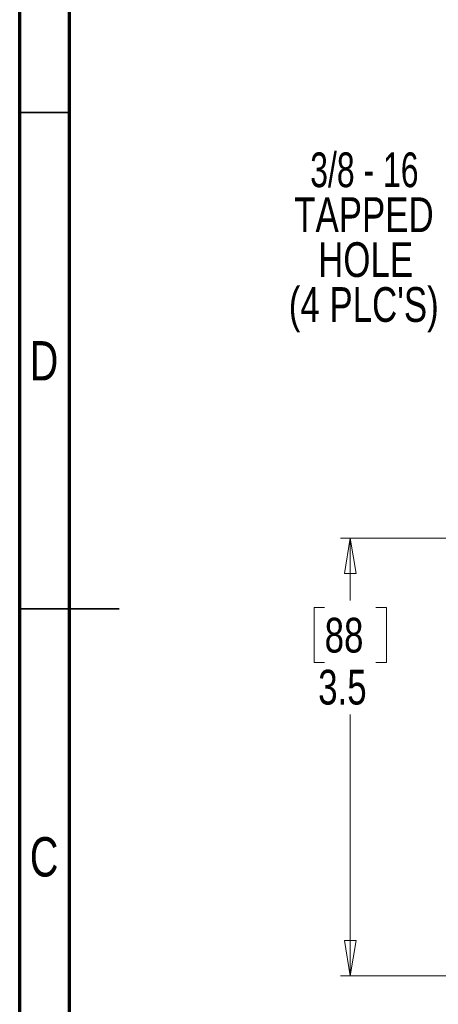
# Model space of a CAD drawing. Header units: inches. Extents: x 0.6 to 16.3, y 0.2 to 11.5.
# Tile 2 of 33: x 0.6 to 2.3, y 4.3 to 8.2. Entities that reach past the tile are written whole.
import ezdxf

# ---------------------------------------------------------------- set-up
doc = ezdxf.new("R2010")
doc.units = ezdxf.units.IN
doc.header["$MEASUREMENT"] = 0
doc.styles.add('SLDTEXTSTYLE0', font='TXT', dxfattribs={"width": 0.75})
doc.styles.add('SLDTEXTSTYLE3', font='TXT', dxfattribs={"width": 0.6875})
doc.dimstyles.new('SLDDIMSTYLE0', dxfattribs={"dimtxt": 0.137795, "dimasz": 0.14, "dimexe": 0, "dimexo": 0.0625, "dimgap": 0.034449, "dimtad": 0, "dimtih": 1, "dimtoh": 1, "dimdec": 1, "dimlfac": 2, "dimrnd": 1e-09, "dimzin": 12, "dimdsep": 46, "dimtxsty": 'SLDTEXTSTYLE0', "dimblk1": 'CLOSED', "dimblk2": 'CLOSED', "dimsah": 1, "dimcen": 0.09, "dimadec": 0, "dimazin": 3, "dimtfac": 1, "dimtdec": 1, "dimtofl": 0, "dimtmove": 0, "dimatfit": 3, "dimldrblk": 'CLOSED', "dimfxl": 0, "dimfrac": 2, "dimtolj": 1, "dimtzin": 12, "dimarcsym": 0})

# ---------------------------------------------------------------- blocks, each defined once
blk = doc.blocks.new('_Closed')
at = {"color": 0, "linetype": 'ByBlock', "lineweight": -2}
for p, q in [((-1, 0.166667), (0, 0)), ((-1, 0.166667), (-1, -0.166667)), ((0, 0), (-1, -0.166667)), ((0, 0), (-1, 0))]:
    blk.add_line(p, q, dxfattribs=at)
blk = doc.blocks.new('_D_6')
at = {"color": 7, "linetype": 'Continuous', "lineweight": 0}
for p, q in [((4.1232, 6.1261), (1.8621, 6.1261)), ((1.9015, 6.1261), (1.9015, 5.8795)), ((1.7997, 5.8515), (1.7577, 5.8515)), ((1.7577, 5.8515), (1.7577, 5.6328)), ((2.0033, 5.8515), (2.0453, 5.8515)), ((2.0453, 5.8515), (2.0453, 5.6328)), ((1.7577, 5.6328), (1.7997, 5.6328)), ((2.0453, 5.6328), (2.0033, 5.6328)), ((1.9015, 4.3897), (1.9015, 5.4266)), ((2.4106, 4.3897), (1.8621, 4.3897))]:
    blk.add_line(p, q, dxfattribs=at)
at = {"color": 7, "linetype": 'Continuous', "lineweight": 18, "xscale": 0.14, "yscale": 0.14}
for p, rotation in [((1.9015, 6.1261, 0.8982), 90.0000000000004), ((1.9015, 4.3897, 0.8982), 270.0000000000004)]:
    blk.add_blockref('_Closed', p, dxfattribs=dict(at, rotation=rotation))
at = {"color": 7, "linetype": 'Continuous', "lineweight": 18, "char_height": 0.1378, "attachment_point": 1, "style": 'SLDTEXTSTYLE0'}
for s, insert in [('88', (1.7997, 5.8104)), ('3.5', (1.7742, 5.6042))]:
    blk.add_mtext(s, dxfattribs=dict(at, insert=insert))
blk = doc.blocks.new('SW_NOTE_0_1')
at = {"color": 0, "linetype": 'Continuous', "lineweight": 0, "char_height": 0.1378, "attachment_point": 2}
for s, insert, style in [('3/8 - 16', (-0.4051, 0.6036), 'SLDTEXTSTYLE3'), ('TAPPED', (-0.4068, 0.4254), 'SLDTEXTSTYLE0'), ('HOLE', (-0.4002, 0.2472), 'SLDTEXTSTYLE0'), ("(4 PLC'S)", (-0.4076, 0.069), 'SLDTEXTSTYLE0')]:
    blk.add_mtext(s, dxfattribs=dict(at, insert=insert, style=style))

msp = doc.modelspace()

# ---------------------------------------------------------------- linework, layer by layer
at = {"color": 7, "linetype": 'Continuous', "lineweight": 70}
for p, q in [((0.5906, 0.1969), (0.5906, 11.4961)), ((0.7874, 0.3937), (0.7874, 11.2992))]:
    msp.add_line(p, q, dxfattribs=at)
at = {"color": 7, "linetype": 'Continuous', "lineweight": 35}
for p, q in [((0.7874, 7.815), (0.5906, 7.815)), ((0.5906, 5.8465), (0.9843, 5.8465)), ((0.7874, 5.8465), (0.5906, 5.8465))]:
    msp.add_line(p, q, dxfattribs=at)

# ---------------------------------------------------------------- block references
at = {"color": 7, "linetype": 'Continuous', "lineweight": 0}
msp.add_blockref('SW_NOTE_0_1', (2.3624, 7.0536), dxfattribs=at)

# ---------------------------------------------------------------- texts
at = {"color": 7, "linetype": 'Continuous', "lineweight": 0, "char_height": 0.1562, "attachment_point": 2, "style": 'SLDTEXTSTYLE0'}
for s, insert in [('D', (0.6871, 6.9084)), ('C', (0.6873, 4.9399))]:
    msp.add_mtext(s, dxfattribs=dict(at, insert=insert))

# ---------------------------------------------------------------- dimensions: what is measured, and where the dimension line sits
at = {"color": 7, "linetype": 'Continuous', "lineweight": 18}
dim = msp.add_linear_dim(base=(1.9015, 4.3897), p1=(4.1626, 6.1261), p2=(2.45, 4.3897), angle=90, dimstyle='SLDDIMSTYLE0', dxfattribs=at)
dim.commit()
dim.dimension.update_dxf_attribs({"geometry": '_D_6', "text_midpoint": (1.9015, 5.653), "dimtype": 160})

doc.saveas('drawing.dxf')
